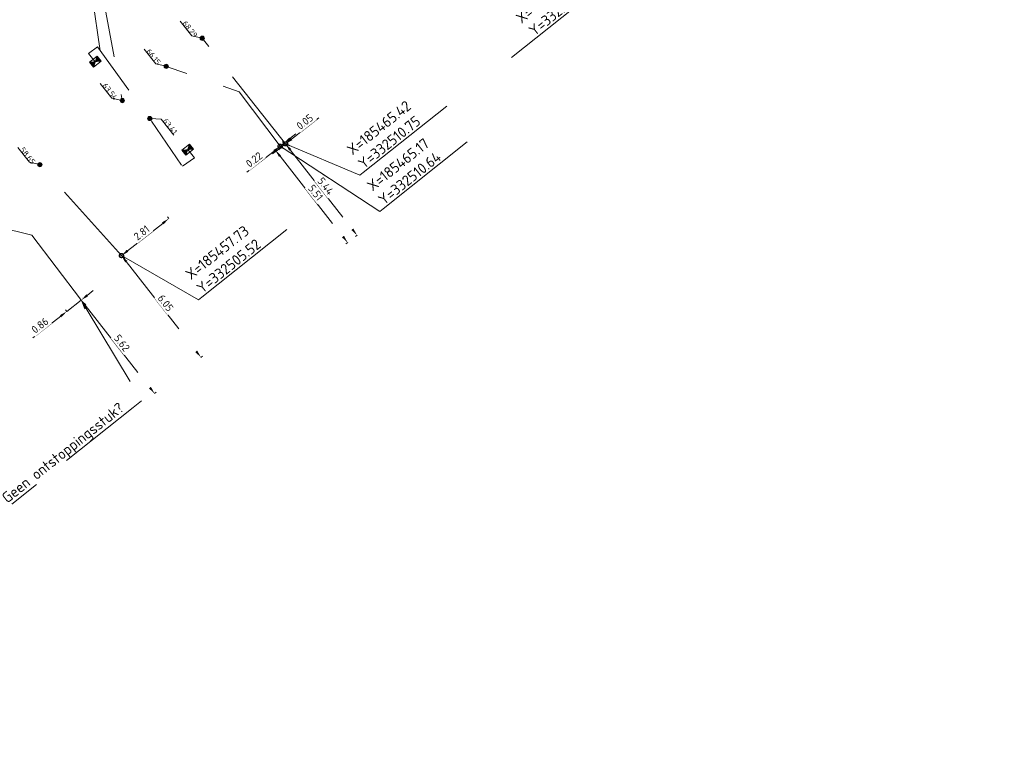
# Model space of a CAD drawing. Header units: inches. Extents: x 0 to 191500, y 0 to 342750.
# Tile 190 of 256: x 185453 to 185499, y 332482 to 332517. Entities that reach past the tile are written whole.
import ezdxf
from ezdxf import colors
from ezdxf.entities.mleader import LeaderData, LeaderLine
from ezdxf.math import Vec2, Vec3

# ---------------------------------------------------------------- set-up
doc = ezdxf.new("R2010")
doc.units = ezdxf.units.IN
doc.header["$MEASUREMENT"] = 0
for name, pattern in [('RI-GWA_HUISAANSLUITING', [23, 4, -1.8, 2.6, -1.8, 4.6, -1.8, 4.6, -1.8]), ('RI-HWA_HUISAANSLUITING', [4.8, 3, -1.8]), ('RI-HWA_KOLKAANSLUITING', [4.3, 2.5, -1.8])]:
    doc.linetypes.add(name, pattern=pattern)
doc.layers.get('0').update_dxf_attribs({"lineweight": 20})
doc.layers.get('DefPoints').update_dxf_attribs({"lineweight": 20})
for name, color, linetype, lineweight in [('ECW', 150, 'Continuous', 20), ('N-WE-RI-GWA-MAATVOERING-T25', 30, 'RI-GWA_HUISAANSLUITING', 20), ('N-WE-RI-GWA_HUISAANSLUITING_PVC_160-G', 30, 'RI-GWA_HUISAANSLUITING', 20), ('N-WE-RI-GWA_RIOOLPUT_ONTSTOPPINGSPUT-G', 30, 'Continuous', 20), ('N-WE-RI-HWA-MAATVOERING-T25', 151, 'Continuous', 20), ('N-WE-RI-HWA_HUISAANSLUITING_PVC_160-G', 150, 'RI-HWA_HUISAANSLUITING', 20), ('N-WE-RI-HWA_KOLK-S', 150, 'Continuous', 20), ('N-WE-RI-HWA_KOLKAANSLUITING_PVC_160-G', 150, 'RI-HWA_KOLKAANSLUITING', 20), ('N-WE-RI-INLAAT', 7, 'Continuous', 20), ('Tekst algemeen', 7, 'Continuous', 20)]:
    doc.layers.add(name, color=color, linetype=linetype, lineweight=lineweight)
doc.styles.add('NLCS-ISO-M100-T25', font='txt', dxfattribs={"height": 0.25})
doc.styles.add('NLCS-ISO-M200-T18', font='txt', dxfattribs={"height": 0.36})
doc.styles.add('NLCS-ISO-M200-T25', font='txt', dxfattribs={"height": 0.5})
doc.dimstyles.new('NLCS-M200-T18-PIJL_L2_H1', dxfattribs={"dimscale": 0.2, "dimtxt": 2.5, "dimasz": 1.8, "dimexe": 2, "dimexo": 2, "dimgap": 0.7, "dimtad": 1, "dimzin": 0, "dimdsep": 46, "dimtxsty": 'NLCS-ISO-M200-T18', "dimcen": 0, "dimdle": 2, "dimclrd": 256, "dimclre": 256, "dimclrt": 256, "dimadec": 1, "dimazin": 0, "dimtfac": 1, "dimtdec": 3, "dimtofl": 0, "dimtmove": 0, "dimatfit": 3, "dimfxl": 2, "dimfxlon": 1, "dimtfillclr": 256, "dimtolj": 1, "dimtzin": 0, "dimlwd": -1, "dimlwe": -1, "dimarcsym": 0})
doc.dimstyles.new('NLCS-M200-T25-OPENBOL_L0_H0', dxfattribs={"dimscale": 0.2, "dimtxt": 2.5, "dimasz": 1, "dimexe": 2, "dimexo": 0, "dimgap": 0.5, "dimtad": 1, "dimdec": 0, "dimzin": 0, "dimdsep": 46, "dimtxsty": 'NLCS-ISO-M200-T25', "dimblk": 'DOTBLANK', "dimcen": 2, "dimclrd": 256, "dimclre": 256, "dimclrt": 256, "dimadec": 0, "dimazin": 0, "dimtp": 1, "dimtm": 1, "dimtfac": 1, "dimtix": 1, "dimtofl": 0, "dimtmove": 1, "dimatfit": 3, "dimldrblk": 'DOTBLANK', "dimfxl": 1, "dimfxlon": 1, "dimtvp": 0.5, "dimtolj": 1, "dimtzin": 0, "dimlwd": -1, "dimlwe": -1, "dimarcsym": 0})
picture_1 = doc.add_image_def('image1.ecw', size_in_pixel=(220000, 285000))

# ---------------------------------------------------------------- blocks, each defined once
blk = doc.blocks.new('N-SRI-KOLK_STRAAT_450X300-SO')
h = blk.add_hatch(color=256)
h.dxf.hatch_style = 1
h.paths.add_polyline_path([(0, 0.75), (-1.125, 1.5), (-1.125, 0)])
h.paths.add_polyline_path([(1.125, 1.5), (0, 0.75), (1.125, 0)])
for p, q in [((-1.125, 0), (1.125, 1.5)), ((1.125, 0), (-1.125, 1.5))]:
    blk.add_line(p, q)
at = {"flags": 128}
blk.add_lwpolyline([(-1.125, 0), (1.125, 0), (1.125, 1.5), (-1.125, 1.5)], close=True, dxfattribs=at)
blk = doc.blocks.new('*D5240')
at = {"layer": 'DefPoints', "color": 0, "transparency": 16777216}
for p in [(185457.731, 332505.517, 68.775), (185461.456, 332500.747), (185461.456, 332500.747)]:
    blk.add_point(p, dxfattribs=at)
at = {"layer": 'N-WE-RI-GWA-MAATVOERING-T25', "transparency": 16777216}
for p, q in [((185457.81, 332505.578), (185457.81, 332505.579)), ((185457.953, 332505.233), (185461.235, 332501.031)), ((185461.456, 332500.747), (185461.535, 332500.808))]:
    blk.add_line(p, q, dxfattribs=at)
for points in [[(185458, 332505.27), (185457.905, 332505.196), (185457.731, 332505.517)], [(185461.282, 332501.068), (185461.187, 332500.994), (185461.456, 332500.747)]]:
    blk.add_solid(points, dxfattribs=at)
at = {"layer": 'N-WE-RI-GWA-MAATVOERING-T25', "transparency": 16777216, "insert": (185459.799, 332503.292), "char_height": 0.36, "attachment_point": 5, "rotation": 307.9886, "style": 'NLCS-ISO-M200-T18', "bg_fill": 3, "box_fill_scale": 1.25, "bg_fill_color": 256, "bg_fill_true_color": 13158600, "bg_fill_transparency": 0}
blk.add_mtext('\\A1;6.05', dxfattribs=at)
blk = doc.blocks.new('*D5241')
at = {"layer": 'DefPoints', "color": 0, "transparency": 16777216}
for p in [(185457.731, 332505.517), (185463.673, 332502.478), (185461.456, 332500.747)]:
    blk.add_point(p, dxfattribs=at)
at = {"layer": 'N-WE-RI-GWA-MAATVOERING-T25', "transparency": 16777216}
for p, q in [((185459.664, 332507.027), (185458.015, 332505.739)), ((185459.948, 332507.248), (185459.886, 332507.327)), ((185457.731, 332505.517), (185457.669, 332505.596))]:
    blk.add_line(p, q, dxfattribs=at)
for points in [[(185459.627, 332507.074), (185459.701, 332506.979), (185459.948, 332507.248)], [(185457.978, 332505.786), (185458.052, 332505.691), (185457.731, 332505.517)]]:
    blk.add_solid(points, dxfattribs=at)
at = {"layer": 'N-WE-RI-GWA-MAATVOERING-T25', "transparency": 16777216, "insert": (185458.679, 332506.587), "char_height": 0.36, "attachment_point": 5, "rotation": 37.9886, "style": 'NLCS-ISO-M200-T18', "bg_fill": 3, "box_fill_scale": 1.25, "bg_fill_color": 256, "bg_fill_true_color": 13158600, "bg_fill_transparency": 0}
blk.add_mtext('\\A1;2.81', dxfattribs=at)
blk = doc.blocks.new('*D5242')
at = {"layer": 'DefPoints', "color": 0, "transparency": 16777216}
for p in [(185455.813, 332503.47, 68.69), (185459.286, 332499.047), (185459.286, 332499.047)]:
    blk.add_point(p, dxfattribs=at)
at = {"layer": 'N-WE-RI-GWA-MAATVOERING-T25', "transparency": 16777216}
for p, q in [((185455.892, 332503.532), (185455.892, 332503.532)), ((185456.035, 332503.187), (185459.064, 332499.33)), ((185459.286, 332499.047), (185459.365, 332499.109))]:
    blk.add_line(p, q, dxfattribs=at)
for points in [[(185456.083, 332503.224), (185455.988, 332503.15), (185455.813, 332503.47)], [(185459.111, 332499.367), (185459.017, 332499.293), (185459.286, 332499.047)]]:
    blk.add_solid(points, dxfattribs=at)
at = {"layer": 'N-WE-RI-GWA-MAATVOERING-T25', "transparency": 16777216, "insert": (185457.754, 332501.419), "char_height": 0.36, "attachment_point": 5, "rotation": 308.1425, "style": 'NLCS-ISO-M200-T18', "bg_fill": 3, "box_fill_scale": 1.25, "bg_fill_color": 256, "bg_fill_true_color": 13158600, "bg_fill_transparency": 0}
blk.add_mtext('\\A1;5.62', dxfattribs=at)
blk = doc.blocks.new('*D5243')
at = {"layer": 'DefPoints', "color": 0, "transparency": 16777216}
for p in [(185455.844, 332503.431), (185459.286, 332499.047), (185458.609, 332498.515)]:
    blk.add_point(p, dxfattribs=at)
at = {"layer": 'N-WE-RI-GWA-MAATVOERING-T25', "transparency": 16777216}
for p, q in [((185456.127, 332503.653), (185456.41, 332503.876)), ((185455.844, 332503.431), (185455.166, 332502.899)), ((185455.844, 332503.431), (185455.782, 332503.51)), ((185455.166, 332502.899), (185455.105, 332502.978)), ((185454.883, 332502.677), (185453.584, 332501.656))]:
    blk.add_line(p, q, dxfattribs=at)
for points in [[(185456.09, 332503.7), (185456.164, 332503.606), (185455.844, 332503.431)], [(185454.846, 332502.724), (185454.92, 332502.629), (185455.166, 332502.899)]]:
    blk.add_solid(points, dxfattribs=at)
at = {"layer": 'N-WE-RI-GWA-MAATVOERING-T25', "transparency": 16777216, "insert": (185453.911, 332502.244), "char_height": 0.36, "attachment_point": 5, "rotation": 38.1425, "style": 'NLCS-ISO-M200-T18', "bg_fill": 3, "box_fill_scale": 1.25, "bg_fill_color": 256, "bg_fill_true_color": 13158600, "bg_fill_transparency": 0}
blk.add_mtext('\\A1;0.86', dxfattribs=at)
blk = doc.blocks.new('*D5244')
at = {"layer": 'DefPoints', "color": 0, "transparency": 16777216}
for p in [(185465.168, 332510.639, 71.417), (185468.333, 332506.124), (185468.561, 332506.302)]:
    blk.add_point(p, dxfattribs=at)
at = {"layer": 'N-WE-RI-GWA-MAATVOERING-T25', "transparency": 16777216}
for p, q in [((185464.862, 332510.4), (185464.861, 332510.399)), ((185465.162, 332510.177), (185468.111, 332506.407)), ((185468.333, 332506.124), (185468.254, 332506.062))]:
    blk.add_line(p, q, dxfattribs=at)
for points in [[(185465.209, 332510.214), (185465.115, 332510.14), (185464.94, 332510.461)], [(185468.159, 332506.444), (185468.064, 332506.37), (185468.333, 332506.124)]]:
    blk.add_solid(points, dxfattribs=at)
at = {"layer": 'N-WE-RI-GWA-MAATVOERING-T25', "transparency": 16777216, "insert": (185466.831, 332508.466), "char_height": 0.36, "attachment_point": 5, "rotation": 308.0376, "style": 'NLCS-ISO-M200-T18', "bg_fill": 3, "box_fill_scale": 1.25, "bg_fill_color": 256, "bg_fill_true_color": 13158600, "bg_fill_transparency": 0}
blk.add_mtext('\\A1;5.51', dxfattribs=at)
blk = doc.blocks.new('*D5245')
at = {"layer": 'DefPoints', "color": 0, "transparency": 16777216}
for p in [(185465.168, 332510.639), (185468.736, 332506.439), (185468.561, 332506.302)]:
    blk.add_point(p, dxfattribs=at)
at = {"layer": 'N-WE-RI-GWA-MAATVOERING-T25', "transparency": 16777216}
for p, q in [((185465.627, 332510.998), (185465.91, 332511.22)), ((185465.168, 332510.639), (185465.106, 332510.718)), ((185465.343, 332510.776), (185465.168, 332510.639)), ((185465.343, 332510.776), (185465.281, 332510.855)), ((185464.884, 332510.417), (185463.611, 332509.421))]:
    blk.add_line(p, q, dxfattribs=at)
for points in [[(185464.847, 332510.464), (185464.921, 332510.37), (185465.168, 332510.639)], [(185465.59, 332511.045), (185465.664, 332510.951), (185465.343, 332510.776)]]:
    blk.add_solid(points, dxfattribs=at)
at = {"layer": 'N-WE-RI-GWA-MAATVOERING-T25', "transparency": 16777216, "insert": (185463.946, 332510.013), "char_height": 0.36, "attachment_point": 5, "rotation": 38.0376, "style": 'NLCS-ISO-M200-T18', "bg_fill": 3, "box_fill_scale": 1.25, "bg_fill_color": 256, "bg_fill_true_color": 13158600, "bg_fill_transparency": 0}
blk.add_mtext('\\A1;0.22', dxfattribs=at)
blk = doc.blocks.new('*D5246')
at = {"layer": 'DefPoints', "color": 0, "transparency": 16777216}
for p in [(185465.42, 332510.753, 71.396), (185468.773, 332506.468), (185468.773, 332506.468)]:
    blk.add_point(p, dxfattribs=at)
at = {"layer": 'N-WE-RI-GWA-MAATVOERING-T25', "transparency": 16777216}
for p, q in [((185465.341, 332510.691), (185465.341, 332510.691)), ((185465.642, 332510.469), (185468.551, 332506.751)), ((185468.773, 332506.468), (185468.694, 332506.406))]:
    blk.add_line(p, q, dxfattribs=at)
for points in [[(185465.689, 332510.506), (185465.595, 332510.432), (185465.42, 332510.753)], [(185468.598, 332506.788), (185468.504, 332506.714), (185468.773, 332506.468)]]:
    blk.add_solid(points, dxfattribs=at)
at = {"layer": 'N-WE-RI-GWA-MAATVOERING-T25', "transparency": 16777216, "insert": (185467.301, 332508.771), "char_height": 0.36, "attachment_point": 5, "rotation": 308.0376, "style": 'NLCS-ISO-M200-T18', "bg_fill": 3, "box_fill_scale": 1.25, "bg_fill_color": 256, "bg_fill_true_color": 13158600, "bg_fill_transparency": 0}
blk.add_mtext('\\A1;5.44', dxfattribs=at)
blk = doc.blocks.new('*D5247')
at = {"layer": 'DefPoints', "color": 0, "transparency": 16777216}
for p in [(185465.42, 332510.753), (185468.736, 332506.439), (185468.773, 332506.468)]:
    blk.add_point(p, dxfattribs=at)
at = {"layer": 'N-WE-RI-GWA-MAATVOERING-T25', "transparency": 16777216}
for p, q in [((185465.704, 332510.975), (185466.977, 332511.971)), ((185465.383, 332510.724), (185465.322, 332510.803)), ((185465.42, 332510.753), (185465.358, 332510.832)), ((185465.383, 332510.724), (185465.42, 332510.753)), ((185465.1, 332510.503), (185464.816, 332510.281))]:
    blk.add_line(p, q, dxfattribs=at)
for points in [[(185465.063, 332510.55), (185465.137, 332510.455), (185465.383, 332510.724)], [(185465.667, 332511.022), (185465.741, 332510.928), (185465.42, 332510.753)]]:
    blk.add_solid(points, dxfattribs=at)
at = {"layer": 'N-WE-RI-GWA-MAATVOERING-T25', "transparency": 16777216, "insert": (185466.322, 332511.789), "char_height": 0.36, "attachment_point": 5, "rotation": 38.0376, "style": 'NLCS-ISO-M200-T18', "bg_fill": 3, "box_fill_scale": 1.25, "bg_fill_color": 256, "bg_fill_true_color": 13158600, "bg_fill_transparency": 0}
blk.add_mtext('\\A1;0.05', dxfattribs=at)
blk = doc.blocks.new('_DotBlank')
at = {"color": 0, "linetype": 'ByBlock', "lineweight": -2}
blk.add_line((-0.5, 0), (-1, 0), dxfattribs=at)
blk.add_circle((0, 0), 0.5, dxfattribs=at)
blk = doc.blocks.new('A$C2C270354')
h = blk.add_hatch(color=256)
h.dxf.hatch_style = 1
edge = h.paths.add_edge_path()
edge.add_arc((0, 0), 0.1, 0, 360)
blk.add_circle((0, 0), 0.1)

msp = doc.modelspace()

# ---------------------------------------------------------------- linework, layer by layer
at = {"layer": 'N-WE-RI-GWA-MAATVOERING-T25', "flags": 128}
for points, elevation in [([(185461.51726, 332515.70432), (185461.03194, 332515.81668), (185460.48366, 332516.50443)], 71.396), ([(185459.8275, 332514.38909), (185459.34218, 332514.50145), (185458.7939, 332515.1892)], 71.417), ([(185457.77109, 332512.78288), (185457.28577, 332512.89524), (185456.73749, 332513.58299)], 71.742), ([(185453.90962, 332509.77729), (185453.42429, 332509.88965), (185452.87601, 332510.5774)], 68.775)]:
    msp.add_lwpolyline(points, dxfattribs=dict(at, elevation=elevation))
at = {"layer": 'N-WE-RI-GWA_HUISAANSLUITING_PVC_160-G', "flags": 128}
for points, elevation in [([(185456.035, 332518.512), (185456.951, 332517.166), (185457.77109, 332512.78288)], 71.742), ([(185465.42, 332510.753), (185461.513, 332515.706)], 71.396), ([(185465.168, 332510.639), (185463.255, 332513.193), (185459.82841, 332514.38421)], 71.417), ([(185457.731, 332505.517), (185453.90962, 332509.77729)], 68.775), ([(185450.82, 332507.151), (185453.526, 332506.468)], 68.233), ([(185455.813, 332503.47), (185453.526, 332506.468)], 68.69), ([(185457.731, 332505.517), (185457.91865, 332505.28294)], 68.775)]:
    msp.add_lwpolyline(points, dxfattribs=dict(at, elevation=elevation))
at = {"layer": 'N-WE-RI-HWA-MAATVOERING-T25', "elevation": 68.681, "flags": 128}
msp.add_lwpolyline([(185459.089, 332511.9395), (185459.59227, 332511.90593), (185460.18106, 332511.15318)], dxfattribs=at)
at = {"layer": 'N-WE-RI-HWA_HUISAANSLUITING_PVC_160-G', "elevation": 71.537, "flags": 128}
msp.add_lwpolyline([(185456.365, 332517.697), (185456.73169, 332515.11446)], dxfattribs=at)
at = {"layer": 'N-WE-RI-HWA_KOLKAANSLUITING_PVC_160-G', "elevation": 68.681, "flags": 128}
for points in [[(185456.50444, 332514.60303), (185456.19276, 332514.99399), (185456.60116, 332515.29284)], [(185456.60116, 332515.29284), (185459.089, 332511.893), (185460.58719, 332509.70774)]]:
    msp.add_lwpolyline(points, dxfattribs=at)
at = {"layer": 'N-WE-RI-HWA_KOLKAANSLUITING_PVC_160-G', "flags": 128}
msp.add_lwpolyline([(185460.8367, 332510.48345), (185461.14838, 332510.09248), (185460.58719, 332509.70774)], dxfattribs=at)

# ---------------------------------------------------------------- block references
at = {"layer": 'N-WE-RI-HWA_KOLK-S', "xscale": 0.2, "yscale": 0.2, "zscale": 0.2, "rotation": 218.5621710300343}
for p in [(185456.41094, 332514.72032, 68.681), (185460.74319, 332510.60074)]:
    msp.add_blockref('N-SRI-KOLK_STRAAT_450X300-SO', p, dxfattribs=at)
at = {"layer": 'N-WE-RI-INLAAT', "rotation": 0.06357443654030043}
for p in [(185461.51818, 332515.69944, 71.396), (185459.82841, 332514.38421, 71.417), (185457.77201, 332512.778, 71.742), (185459.05498, 332511.9395, 68.681), (185453.90962, 332509.77729, 68.775)]:
    msp.add_blockref('A$C2C270354', p, dxfattribs=at)

# ---------------------------------------------------------------- texts
at = {"layer": 'N-WE-RI-GWA-MAATVOERING-T25', "style": 'NLCS-ISO-M100-T25'}
for s, p in [('68.29', (185460.57093, 332516.39496, 71.396)), ('66.15', (185458.88117, 332515.07973, 71.417)), ('63.54', (185456.82476, 332513.47352, 71.742)), ('58.65', (185452.96328, 332510.46793, 68.775))]:
    msp.add_text(s, height=0.25, rotation=308.56, dxfattribs=at).set_placement(p)
at = {"layer": 'N-WE-RI-HWA-MAATVOERING-T25', "style": 'NLCS-ISO-M100-T25'}
msp.add_text('63.41', height=0.25, rotation=308.56, dxfattribs=at).set_placement((185459.65918, 332511.82055, 66.185))
at = {"layer": 'Tekst algemeen', "char_height": 0.5, "rotation": 38.562171, "style": 'NLCS-ISO-M200-T25'}
for s, insert, attachment_point in [('X=185478.62\\PY=332521.03', (185479.78499, 332517.93714), 9), ('X=185465.17\\PY=332510.64', (185470.01867, 332507.85429), 7)]:
    msp.add_mtext(s, dxfattribs=dict(at, insert=insert, attachment_point=attachment_point))

# ---------------------------------------------------------------- pictures from other files: only their frames are drawn
at = {"layer": 'ECW'}
image = msp.add_image(picture_1, insert=(180500, 328500), size_in_units=(11000, 14250), dxfattribs=at)
image.dxf.flags = 7

# ---------------------------------------------------------------- leaders
at = {"layer": 'Tekst algemeen', "annotation_type": 0, "has_hookline": 1, "hookline_direction": 1, "text_width": 4.90476, "horizontal_direction": (0.781932, 0.623363, 0)}
msp.add_leader([(185478.618, 332521.035), (185480.0819, 332518.04596), (185479.92552, 332517.92129)], dimstyle='NLCS-M200-T25-OPENBOL_L0_H0', dxfattribs=at)

# ---------------------------------------------------------------- next in the draw order: dimensions: what is measured, and where the dimension line sits
at = {"layer": 'N-WE-RI-GWA-MAATVOERING-T25'}
dim = msp.add_linear_dim(base=(185468.33318, 332506.12385), p1=(185465.168, 332510.639, 71.417), p2=(185468.56097, 332506.30207), angle=308.037582, dimstyle='NLCS-M200-T18-PIJL_L2_H1', override={"dimexe": 0.5, "dimgap": 0.4, "dimdle": 0.5, "dimtofl": 1, "dimfxl": 0, "dimtfill": 1}, dxfattribs=at)
dim.commit()
dim.dimension.update_dxf_attribs({"geometry": '*D5244', "text_midpoint": (185466.62586, 332508.30617), "dimtype": 161})
dim = msp.add_aligned_dim(p1=(185457.731, 332505.517, 68.775), p2=(185461.45632, 332500.74685), distance=0, dimstyle='NLCS-M200-T18-PIJL_L2_H1', override={"dimexe": 0.5, "dimgap": 0.4, "dimdle": 0.5, "dimtofl": 1, "dimfxl": 0, "dimtfill": 1}, dxfattribs=at)
dim.commit()
dim.dimension.update_dxf_attribs({"geometry": '*D5240', "text_midpoint": (185459.79857, 332503.29196)})

# ---------------------------------------------------------------- next in the draw order: dimensions: what is measured, and where the dimension line sits
dim = msp.add_aligned_dim(p1=(185463.673, 332502.478), p2=(185461.45632, 332500.74685), distance=-6.05246, dimstyle='NLCS-M200-T18-PIJL_L2_H1', override={"dimexe": 0.5, "dimgap": 0.4, "dimdle": 0.5, "dimtofl": 1, "dimfxl": 0, "dimtfill": 1}, dxfattribs=at)
dim.commit()
dim.dimension.update_dxf_attribs({"geometry": '*D5241', "text_midpoint": (185458.67931, 332506.58749)})

# ---------------------------------------------------------------- next in the draw order: linework, layer by layer
at = {"layer": 'N-WE-RI-GWA_RIOOLPUT_ONTSTOPPINGSPUT-G'}
for p, q in [((185457.82113, 332505.56033, 68.775), (185457.64087, 332505.47367, 68.775)), ((185457.68767, 332505.60713, 68.775), (185457.77433, 332505.42687, 68.775))]:
    msp.add_line(p, q, dxfattribs=at)
msp.add_circle((185457.731, 332505.517, 68.775), 0.1, dxfattribs=at)

# ---------------------------------------------------------------- next in the draw order: dimensions: what is measured, and where the dimension line sits
at = {"layer": 'N-WE-RI-GWA-MAATVOERING-T25'}
for p1, p2, distance, picture, middle in [((185468.736, 332506.439), (185468.56097, 332506.30207), -5.50647, '*D5245', (185463.94565, 332510.01282)), ((185455.813, 332503.47, 68.69), (185459.2864, 332499.04696), 0, '*D5242', (185457.75419, 332501.41906))]:
    dim = msp.add_aligned_dim(p1=p1, p2=p2, distance=distance, dimstyle='NLCS-M200-T18-PIJL_L2_H1', override={"dimexe": 0.5, "dimgap": 0.4, "dimdle": 0.5, "dimtofl": 1, "dimfxl": 0, "dimtfill": 1}, dxfattribs=at)
    dim.commit()
    dim.dimension.update_dxf_attribs({"geometry": picture, "text_midpoint": middle})

# ---------------------------------------------------------------- next in the draw order: texts
at = {"layer": 'Tekst algemeen', "insert": (185461.50874, 332503.70774), "char_height": 0.5, "attachment_point": 7, "rotation": 38.562171, "style": 'NLCS-ISO-M200-T25'}
msp.add_mtext('X=185457.73\\PY=332505.52', dxfattribs=at)

# ---------------------------------------------------------------- next in the draw order: dimensions: what is measured, and where the dimension line sits
at = {"layer": 'N-WE-RI-GWA-MAATVOERING-T25'}
dim = msp.add_aligned_dim(p1=(185465.42, 332510.753, 71.396), p2=(185468.77261, 332506.46765), distance=0, dimstyle='NLCS-M200-T18-PIJL_L2_H1', override={"dimexe": 0.5, "dimgap": 0.4, "dimdle": 0.5, "dimtofl": 1, "dimfxl": 0, "dimtfill": 1}, dxfattribs=at)
dim.commit()
dim.dimension.update_dxf_attribs({"geometry": '*D5246', "text_midpoint": (185467.30109, 332508.77053)})
dim = msp.add_linear_dim(base=(185455.84371, 332503.43089), p1=(185458.609, 332498.515), p2=(185459.2864, 332499.04696), angle=38.142504, dimstyle='NLCS-M200-T18-PIJL_L2_H1', override={"dimexe": 0.5, "dimgap": 0.4, "dimdle": 0.5, "dimtofl": 1, "dimfxl": 0, "dimtfill": 1}, dxfattribs=at)
dim.commit()
dim.dimension.update_dxf_attribs({"geometry": '*D5243', "text_midpoint": (185454.0717, 332502.03934), "dimtype": 161})

# ---------------------------------------------------------------- next in the draw order: dimensions: what is measured, and where the dimension line sits
dim = msp.add_aligned_dim(p1=(185468.736, 332506.439), p2=(185468.77261, 332506.46765), distance=5.44098, dimstyle='NLCS-M200-T18-PIJL_L2_H1', override={"dimexe": 0.5, "dimgap": 0.4, "dimdle": 0.5, "dimtofl": 1, "dimfxl": 0, "dimtfill": 1}, dxfattribs=at)
dim.commit()
dim.dimension.update_dxf_attribs({"geometry": '*D5247', "text_midpoint": (185466.32194, 332511.78874)})

# ---------------------------------------------------------------- next in the draw order: leaders
ml = msp.add_multileader_mtext('Standard', dxfattribs=at)
ml.set_content('Geen ontstoppingsstuk?', color=256, style='NLCS-ISO-M200-T25')
ml.set_leader_properties(color=256, linetype='ByLayer', lineweight=-1)
ml.build(insert=Vec2(0, 0))
ml.multileader.update_dxf_attribs({"text_left_attachment_type": 6, "text_right_attachment_type": 6, "dogleg_length": 0.5, "arrow_head_size": 0.5})
ctx = ml.context
ctx.base_point, ctx.char_height, ctx.arrow_head_size, ctx.landing_gap_size, ctx.plane_origin, ctx.plane_x_axis, ctx.plane_y_axis = Vec3(185451.00273, 332492.59854, 68.69), 0.5, 0.5, 0.18, Vec3(185455.813, 332503.47, 68.69), Vec3(0.78193221, 0.62336347), Vec3(-0.62336347, 0.78193221)
ctx.left_attachment, ctx.right_attachment = 6, 6
notes = []
notes.append((ctx, [(1, (1, 1, 0), (185458.67535, 332498.71522, 68.69), (-0.78193221, -0.62336347), 0.5, [(0, [(185455.813, 332503.47, 68.69)], 0, [])])]))
ctx.mtext.insert, ctx.mtext.text_direction, ctx.mtext.rotation, ctx.mtext.flow_direction = Vec3(185452.06944, 332494.2802, 68.69), Vec3(0.78193221, 0.62336347), 0.67303685, 5
for ctx, leaders in notes:
    for number, flags, end, landing, length, lines in leaders:
        leader = LeaderData()
        leader.index, (leader.has_last_leader_line, leader.has_dogleg_vector, leader.attachment_direction) = number, flags
        leader.last_leader_point, leader.dogleg_vector, leader.dogleg_length = Vec3(end), Vec3(landing), length
        for number, points, colour, breaks in lines:
            line = LeaderLine()
            line.index, line.vertices, line.color, line.breaks = number, Vec3.list(points), colors.encode_raw_color(colour), breaks
            leader.lines.append(line)
        ctx.leaders.append(leader)

# ---------------------------------------------------------------- next in the draw order: linework, layer by layer
at = {"layer": 'N-WE-RI-GWA_RIOOLPUT_ONTSTOPPINGSPUT-G'}
for p, q in [((185465.25813, 332510.68233, 71.417), (185465.07787, 332510.59567, 71.417)), ((185465.12467, 332510.72913, 71.417), (185465.21133, 332510.54887, 71.417)), ((185465.51013, 332510.79633, 71.396), (185465.32987, 332510.70967, 71.396)), ((185465.37667, 332510.84313, 71.396), (185465.46333, 332510.66287, 71.396))]:
    msp.add_line(p, q, dxfattribs=at)
for centre in [(185465.168, 332510.639, 71.417), (185465.42, 332510.753, 71.396)]:
    msp.add_circle(centre, 0.1, dxfattribs=at)

# ---------------------------------------------------------------- next in the draw order: texts
at = {"layer": 'Tekst algemeen', "insert": (185469.07562, 332509.54562), "char_height": 0.5, "attachment_point": 7, "rotation": 38.562171, "style": 'NLCS-ISO-M200-T25'}
msp.add_mtext('X=185465.42\\PY=332510.75', dxfattribs=at)

# ---------------------------------------------------------------- next in the draw order: leaders
at = {"layer": 'Tekst algemeen', "annotation_type": 0, "has_hookline": 1, "hookline_direction": 0, "horizontal_direction": (0.781932, 0.623363, 0)}
for points, text_width in [([(185465.42, 332510.753), (185468.90338, 332509.28041), (185469.05977, 332509.40509)], 4.90476), ([(185465.168, 332510.639), (185469.84642, 332507.58909), (185470.00281, 332507.71376)], 4.92857), ([(185457.731, 332505.517), (185461.33649, 332503.44254), (185461.49288, 332503.56721)], 5)]:
    msp.add_leader(points, dimstyle='NLCS-M200-T25-OPENBOL_L0_H0', dxfattribs=dict(at, text_width=text_width))
at = {"layer": 'Tekst algemeen'}
ml = msp.add_multileader_mtext('Standard', dxfattribs=at)
ml.set_content('Grindkoffer', color=256)
ml.set_leader_properties()
ml.build(insert=Vec2(0, 0))
ml.multileader.update_dxf_attribs({"text_right_attachment_type": 6, "dogleg_length": 0.2, "arrow_head_size": 5})
ctx = ml.context
ctx.base_point, ctx.char_height, ctx.arrow_head_size, ctx.landing_gap_size, ctx.plane_origin, ctx.plane_x_axis, ctx.plane_y_axis = Vec3(185789.34017, 332982.33236), 0.5, 5, 0.2, Vec3(185787.00548, 332984.05412), Vec3(0.99520618, 0.0977991), Vec3(-0.0977991, 0.99520618)
ctx.right_attachment = 6
notes = []
notes.append((ctx, [(0, (0, 0, 0), (0, 0), (1, 0), 1, [])]))
ctx.mtext.insert, ctx.mtext.text_direction, ctx.mtext.rotation, ctx.mtext.flow_direction = Vec3(185789.51476, 332982.60072), Vec3(0.99520618, 0.0977991), 0.09795567, 5
for ctx, leaders in notes:
    for number, flags, end, landing, length, lines in leaders:
        leader = LeaderData()
        leader.index, (leader.has_last_leader_line, leader.has_dogleg_vector, leader.attachment_direction) = number, flags
        leader.last_leader_point, leader.dogleg_vector, leader.dogleg_length = Vec3(end), Vec3(landing), length
        for number, points, colour, breaks in lines:
            line = LeaderLine()
            line.index, line.vertices, line.color, line.breaks = number, Vec3.list(points), colors.encode_raw_color(colour), breaks
            leader.lines.append(line)
        ctx.leaders.append(leader)

doc.saveas('drawing.dxf')
